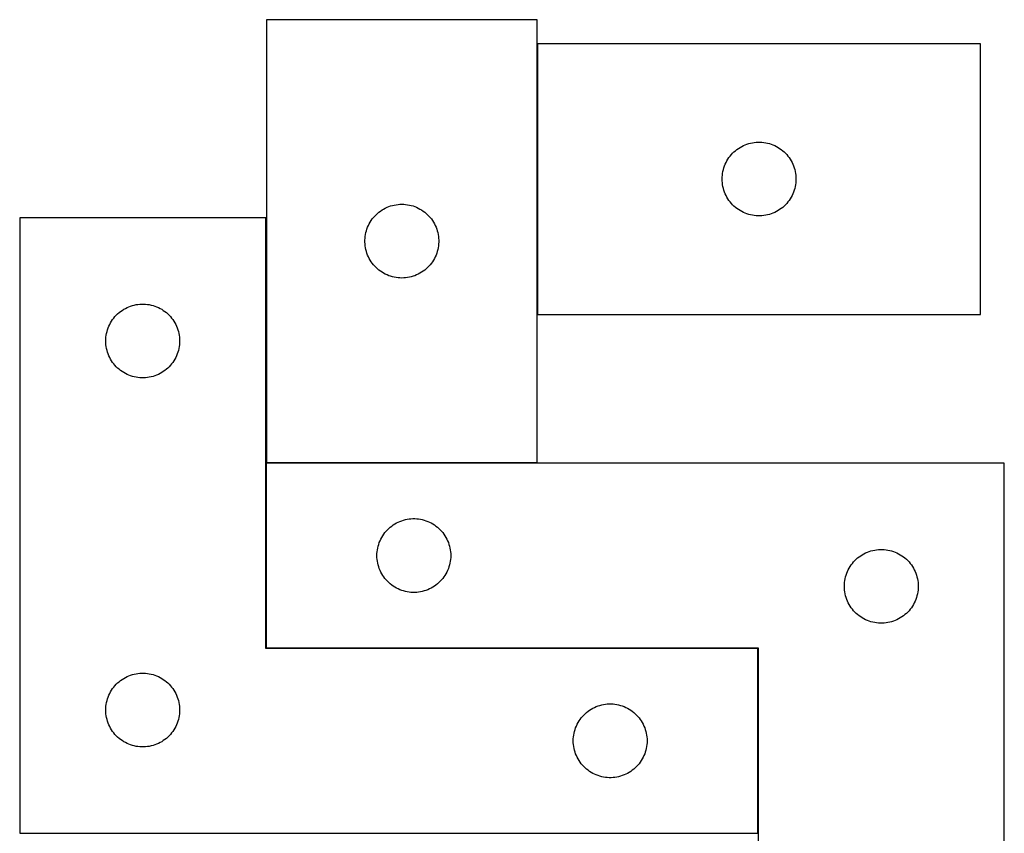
# Model space of a CAD drawing. Header units: millimetres. Extents: x 7 to 1493, y 7 to 2993.
# Tile 10 of 13: x 1090 to 1490, y 2113 to 2444. Entities that reach past the tile are written whole.
import ezdxf

# ---------------------------------------------------------------- set-up
doc = ezdxf.new("R2010")
doc.units = ezdxf.units.MM
doc.layers.add('COMMON', color=5, linetype='CONTINUOUS', true_color=0x0000ff)
doc.layers.add('CUT', color=7, linetype='CONTINUOUS', true_color=0x000000)

msp = doc.modelspace()

# ---------------------------------------------------------------- linework, layer by layer
at = {"layer": 'COMMON'}
for p, q in [((1300.120339, 2323.845282), (1300.120339, 2433.845282)), ((1189.80459, 2188.307561), (1189.80459, 2263.307561)), ((1389.80459, 2113.023826), (1389.80459, 2188.023826))]:
    msp.add_line(p, q, dxfattribs=at)
at = {"layer": 'CUT'}
for p, q in [((1300.020338, 2443.598506), (1190.020338, 2443.598506)), ((1190.020338, 2443.598506), (1190.020338, 2263.598506)), ((1300.020338, 2263.598506), (1300.020338, 2443.598506)), ((1480.220339, 2433.845282), (1300.220339, 2433.845282)), ((1300.220339, 2433.845282), (1300.220339, 2323.845282)), ((1480.220339, 2323.845282), (1480.220339, 2433.845282)), ((1385.292203, 2393.01262), (1386.028054, 2393.24753)), ((1386.028054, 2393.24753), (1386.775023, 2393.444247)), ((1386.775023, 2393.444247), (1387.531128, 2393.602251)), ((1387.531128, 2393.602251), (1388.294364, 2393.721122)), ((1388.294364, 2393.721122), (1389.062707, 2393.800545)), ((1389.062707, 2393.800545), (1389.83412, 2393.840309)), ((1389.83412, 2393.840309), (1390.606558, 2393.840309)), ((1390.606558, 2393.840309), (1391.377971, 2393.800545)), ((1391.377971, 2393.800545), (1392.146314, 2393.721122)), ((1392.146314, 2393.721122), (1392.90955, 2393.602251)), ((1392.90955, 2393.602251), (1393.665655, 2393.444247)), ((1393.665655, 2393.444247), (1394.412624, 2393.24753)), ((1394.412624, 2393.24753), (1395.148475, 2393.01262)), ((1378.95336, 2388.747564), (1379.478056, 2389.314444)), ((1379.478056, 2389.314444), (1380.031239, 2389.853562)), ((1380.031239, 2389.853562), (1380.611441, 2390.363488)), ((1380.611441, 2390.363488), (1381.217125, 2390.84287)), ((1381.217125, 2390.84287), (1381.846683, 2391.290437)), ((1381.846683, 2391.290437), (1382.498447, 2391.705001)), ((1382.498447, 2391.705001), (1383.170688, 2392.085464)), ((1383.170688, 2392.085464), (1383.861623, 2392.430816)), ((1383.861623, 2392.430816), (1384.569421, 2392.740141)), ((1384.569421, 2392.740141), (1385.292203, 2393.01262)), ((1395.148475, 2393.01262), (1395.871257, 2392.740141)), ((1395.871257, 2392.740141), (1396.579055, 2392.430816)), ((1396.579055, 2392.430816), (1397.26999, 2392.085464)), ((1397.26999, 2392.085464), (1397.942231, 2391.705001)), ((1397.942231, 2391.705001), (1398.593995, 2391.290437)), ((1398.593995, 2391.290437), (1399.223553, 2390.84287)), ((1399.223553, 2390.84287), (1399.829237, 2390.363488)), ((1399.829237, 2390.363488), (1400.409439, 2389.853562)), ((1400.409439, 2389.853562), (1400.962622, 2389.314444)), ((1400.962622, 2389.314444), (1401.487318, 2388.747564)), ((1376.475585, 2384.85209), (1376.803033, 2385.551689)), ((1376.803033, 2385.551689), (1377.16606, 2386.233503)), ((1377.16606, 2386.233503), (1377.563706, 2386.895725)), ((1377.563706, 2386.895725), (1377.994914, 2387.536598)), ((1377.994914, 2387.536598), (1378.458542, 2388.154424)), ((1378.458542, 2388.154424), (1378.95336, 2388.747564)), ((1401.487318, 2388.747564), (1401.982136, 2388.154424)), ((1401.982136, 2388.154424), (1402.445764, 2387.536598)), ((1402.445764, 2387.536598), (1402.876972, 2386.895725)), ((1402.876972, 2386.895725), (1403.274618, 2386.233503)), ((1403.274618, 2386.233503), (1403.637645, 2385.551689)), ((1403.637645, 2385.551689), (1403.965093, 2384.85209)), ((1375.399021, 2381.15364), (1375.537504, 2381.913563)), ((1375.537504, 2381.913563), (1375.714923, 2382.665349)), ((1375.714923, 2382.665349), (1375.930808, 2383.407004)), ((1375.930808, 2383.407004), (1376.184587, 2384.136563)), ((1376.184587, 2384.136563), (1376.475585, 2384.85209)), ((1403.965093, 2384.85209), (1404.256091, 2384.136563)), ((1404.256091, 2384.136563), (1404.50987, 2383.407004)), ((1404.50987, 2383.407004), (1404.725755, 2382.665349)), ((1404.725755, 2382.665349), (1404.903174, 2381.913563)), ((1404.903174, 2381.913563), (1405.041657, 2381.15364)), ((1375.220339, 2378.845282), (1375.240228, 2379.617463)), ((1375.240228, 2378.0731), (1375.220339, 2378.845282)), ((1375.240228, 2379.617463), (1375.299841, 2380.387597)), ((1375.299841, 2377.302967), (1375.240228, 2378.0731)), ((1375.299841, 2380.387597), (1375.399021, 2381.15364)), ((1375.399021, 2376.536923), (1375.299841, 2377.302967)), ((1405.041657, 2381.15364), (1405.140837, 2380.387597)), ((1405.140837, 2377.302967), (1405.041657, 2376.536923)), ((1405.140837, 2380.387597), (1405.20045, 2379.617463)), ((1405.20045, 2378.0731), (1405.140837, 2377.302967)), ((1405.20045, 2379.617463), (1405.220339, 2378.845282)), ((1405.220339, 2378.845282), (1405.20045, 2378.0731)), ((1375.537504, 2375.777001), (1375.399021, 2376.536923)), ((1375.714923, 2375.025215), (1375.537504, 2375.777001)), ((1375.930808, 2374.283559), (1375.714923, 2375.025215)), ((1376.184587, 2373.554001), (1375.930808, 2374.283559)), ((1376.475585, 2372.838473), (1376.184587, 2373.554001)), ((1404.256091, 2373.554001), (1403.965093, 2372.838473)), ((1404.50987, 2374.283559), (1404.256091, 2373.554001)), ((1404.725755, 2375.025215), (1404.50987, 2374.283559)), ((1404.903174, 2375.777001), (1404.725755, 2375.025215)), ((1405.041657, 2376.536923), (1404.903174, 2375.777001)), ((1376.803033, 2372.138875), (1376.475585, 2372.838473)), ((1377.16606, 2371.457061), (1376.803033, 2372.138875)), ((1377.563706, 2370.794839), (1377.16606, 2371.457061)), ((1377.994914, 2370.153965), (1377.563706, 2370.794839)), ((1378.458542, 2369.53614), (1377.994914, 2370.153965)), ((1378.95336, 2368.943), (1378.458542, 2369.53614)), ((1401.982136, 2369.53614), (1401.487318, 2368.943)), ((1402.445764, 2370.153965), (1401.982136, 2369.53614)), ((1402.876972, 2370.794839), (1402.445764, 2370.153965)), ((1403.274618, 2371.457061), (1402.876972, 2370.794839)), ((1403.637645, 2372.138875), (1403.274618, 2371.457061)), ((1403.965093, 2372.838473), (1403.637645, 2372.138875)), ((1235.118056, 2364.865485), (1235.711196, 2365.360303)), ((1235.711196, 2365.360303), (1236.329022, 2365.823931)), ((1236.329022, 2365.823931), (1236.969895, 2366.25514)), ((1236.969895, 2366.25514), (1237.632117, 2366.652785)), ((1237.632117, 2366.652785), (1238.313931, 2367.015812)), ((1238.313931, 2367.015812), (1239.013529, 2367.34326)), ((1239.013529, 2367.34326), (1239.729057, 2367.634258)), ((1239.729057, 2367.634258), (1240.458615, 2367.888037)), ((1240.458615, 2367.888037), (1241.200271, 2368.103922)), ((1241.200271, 2368.103922), (1241.952057, 2368.281341)), ((1241.952057, 2368.281341), (1242.711979, 2368.419825)), ((1242.711979, 2368.419825), (1243.478023, 2368.519004)), ((1243.478023, 2368.519004), (1244.248157, 2368.578618)), ((1244.248157, 2368.578618), (1245.020338, 2368.598506)), ((1245.020338, 2368.598506), (1245.792519, 2368.578618)), ((1245.792519, 2368.578618), (1246.562653, 2368.519004)), ((1246.562653, 2368.519004), (1247.328697, 2368.419825)), ((1247.328697, 2368.419825), (1248.088619, 2368.281341)), ((1248.088619, 2368.281341), (1248.840405, 2368.103922)), ((1248.840405, 2368.103922), (1249.58206, 2367.888037)), ((1249.58206, 2367.888037), (1250.311619, 2367.634258)), ((1250.311619, 2367.634258), (1251.027147, 2367.34326)), ((1251.027147, 2367.34326), (1251.726745, 2367.015812)), ((1251.726745, 2367.015812), (1252.408559, 2366.652785)), ((1252.408559, 2366.652785), (1253.070781, 2366.25514)), ((1253.070781, 2366.25514), (1253.711654, 2365.823931)), ((1253.711654, 2365.823931), (1254.32948, 2365.360303)), ((1254.32948, 2365.360303), (1254.92262, 2364.865485)), ((1379.478056, 2368.376119), (1378.95336, 2368.943)), ((1380.031239, 2367.837001), (1379.478056, 2368.376119)), ((1380.611441, 2367.327075), (1380.031239, 2367.837001)), ((1381.217125, 2366.847693), (1380.611441, 2367.327075)), ((1381.846683, 2366.400127), (1381.217125, 2366.847693)), ((1382.498447, 2365.985562), (1381.846683, 2366.400127)), ((1383.170688, 2365.6051), (1382.498447, 2365.985562)), ((1383.861623, 2365.259748), (1383.170688, 2365.6051)), ((1384.569421, 2364.950422), (1383.861623, 2365.259748)), ((1396.579055, 2365.259748), (1395.871257, 2364.950422)), ((1397.26999, 2365.6051), (1396.579055, 2365.259748)), ((1397.942231, 2365.985562), (1397.26999, 2365.6051)), ((1398.593995, 2366.400127), (1397.942231, 2365.985562)), ((1399.223553, 2366.847693), (1398.593995, 2366.400127)), ((1399.829237, 2367.327075), (1399.223553, 2366.847693)), ((1400.409439, 2367.837001), (1399.829237, 2367.327075)), ((1400.962622, 2368.376119), (1400.409439, 2367.837001)), ((1401.487318, 2368.943), (1400.962622, 2368.376119)), ((1189.704589, 2363.023826), (1089.704589, 2363.023826)), ((1089.704589, 2363.023826), (1089.704589, 2113.023826)), ((1189.704589, 2188.023826), (1189.704589, 2363.023826)), ((1231.780156, 2360.648157), (1232.160619, 2361.320398)), ((1232.160619, 2361.320398), (1232.575183, 2361.972162)), ((1232.575183, 2361.972162), (1233.022749, 2362.60172)), ((1233.022749, 2362.60172), (1233.502131, 2363.207404)), ((1233.502131, 2363.207404), (1234.012057, 2363.787606)), ((1234.012057, 2363.787606), (1234.551176, 2364.340789)), ((1234.551176, 2364.340789), (1235.118056, 2364.865485)), ((1254.92262, 2364.865485), (1255.4895, 2364.340789)), ((1255.4895, 2364.340789), (1256.028618, 2363.787606)), ((1256.028618, 2363.787606), (1256.538545, 2363.207404)), ((1256.538545, 2363.207404), (1257.017927, 2362.60172)), ((1257.017927, 2362.60172), (1257.465493, 2361.972162)), ((1257.465493, 2361.972162), (1257.880057, 2361.320398)), ((1257.880057, 2361.320398), (1258.26052, 2360.648157)), ((1385.292203, 2364.677943), (1384.569421, 2364.950422)), ((1386.028054, 2364.443034), (1385.292203, 2364.677943)), ((1386.775023, 2364.246316), (1386.028054, 2364.443034)), ((1387.531128, 2364.088313), (1386.775023, 2364.246316)), ((1388.294364, 2363.969442), (1387.531128, 2364.088313)), ((1389.062707, 2363.890019), (1388.294364, 2363.969442)), ((1389.83412, 2363.850255), (1389.062707, 2363.890019)), ((1390.606558, 2363.850255), (1389.83412, 2363.850255)), ((1391.377971, 2363.890019), (1390.606558, 2363.850255)), ((1392.146314, 2363.969442), (1391.377971, 2363.890019)), ((1392.90955, 2364.088313), (1392.146314, 2363.969442)), ((1393.665655, 2364.246316), (1392.90955, 2364.088313)), ((1394.412624, 2364.443034), (1393.665655, 2364.246316)), ((1395.148475, 2364.677943), (1394.412624, 2364.443034)), ((1395.871257, 2364.950422), (1395.148475, 2364.677943)), ((1230.421372, 2357.043822), (1230.61809, 2357.790791)), ((1230.61809, 2357.790791), (1230.853, 2358.526642)), ((1230.853, 2358.526642), (1231.125478, 2359.249425)), ((1231.125478, 2359.249425), (1231.434804, 2359.957222)), ((1231.434804, 2359.957222), (1231.780156, 2360.648157)), ((1258.26052, 2360.648157), (1258.605872, 2359.957222)), ((1258.605872, 2359.957222), (1258.915198, 2359.249425)), ((1258.915198, 2359.249425), (1259.187676, 2358.526642)), ((1259.187676, 2358.526642), (1259.422586, 2357.790791)), ((1259.422586, 2357.790791), (1259.619304, 2357.043822)), ((1230.025311, 2353.984725), (1230.065075, 2354.756138)), ((1230.025311, 2353.212287), (1230.025311, 2353.984725)), ((1230.065075, 2352.440874), (1230.025311, 2353.212287)), ((1230.065075, 2354.756138), (1230.144498, 2355.524481)), ((1230.144498, 2355.524481), (1230.263369, 2356.287718)), ((1230.263369, 2356.287718), (1230.421372, 2357.043822)), ((1259.619304, 2357.043822), (1259.777307, 2356.287718)), ((1259.777307, 2356.287718), (1259.896178, 2355.524481)), ((1259.896178, 2355.524481), (1259.975601, 2354.756138)), ((1259.975601, 2354.756138), (1260.015365, 2353.984725)), ((1260.015365, 2353.212287), (1259.975601, 2352.440874)), ((1260.015365, 2353.984725), (1260.015365, 2353.212287)), ((1230.144498, 2351.672531), (1230.065075, 2352.440874)), ((1230.263369, 2350.909295), (1230.144498, 2351.672531)), ((1230.421372, 2350.15319), (1230.263369, 2350.909295)), ((1230.61809, 2349.406222), (1230.421372, 2350.15319)), ((1230.853, 2348.67037), (1230.61809, 2349.406222)), ((1259.422586, 2349.406222), (1259.187676, 2348.67037)), ((1259.619304, 2350.15319), (1259.422586, 2349.406222)), ((1259.777307, 2350.909295), (1259.619304, 2350.15319)), ((1259.896178, 2351.672531), (1259.777307, 2350.909295)), ((1259.975601, 2352.440874), (1259.896178, 2351.672531)), ((1231.125478, 2347.947588), (1230.853, 2348.67037)), ((1231.434804, 2347.23979), (1231.125478, 2347.947588)), ((1231.780156, 2346.548855), (1231.434804, 2347.23979)), ((1232.160619, 2345.876614), (1231.780156, 2346.548855)), ((1232.575183, 2345.22485), (1232.160619, 2345.876614)), ((1233.022749, 2344.595292), (1232.575183, 2345.22485)), ((1257.465493, 2345.22485), (1257.017927, 2344.595292)), ((1257.880057, 2345.876614), (1257.465493, 2345.22485)), ((1258.26052, 2346.548855), (1257.880057, 2345.876614)), ((1258.605872, 2347.23979), (1258.26052, 2346.548855)), ((1258.915198, 2347.947588), (1258.605872, 2347.23979)), ((1259.187676, 2348.67037), (1258.915198, 2347.947588)), ((1233.502131, 2343.989608), (1233.022749, 2344.595292)), ((1234.012057, 2343.409406), (1233.502131, 2343.989608)), ((1234.551176, 2342.856223), (1234.012057, 2343.409406)), ((1235.118056, 2342.331527), (1234.551176, 2342.856223)), ((1235.711196, 2341.836709), (1235.118056, 2342.331527)), ((1236.329022, 2341.373081), (1235.711196, 2341.836709)), ((1236.969895, 2340.941873), (1236.329022, 2341.373081)), ((1253.711654, 2341.373081), (1253.070781, 2340.941873)), ((1254.32948, 2341.836709), (1253.711654, 2341.373081)), ((1254.92262, 2342.331527), (1254.32948, 2341.836709)), ((1255.4895, 2342.856223), (1254.92262, 2342.331527)), ((1256.028618, 2343.409406), (1255.4895, 2342.856223)), ((1256.538545, 2343.989608), (1256.028618, 2343.409406)), ((1257.017927, 2344.595292), (1256.538545, 2343.989608)), ((1237.632117, 2340.544228), (1236.969895, 2340.941873)), ((1238.313931, 2340.1812), (1237.632117, 2340.544228)), ((1239.013529, 2339.853753), (1238.313931, 2340.1812)), ((1239.729057, 2339.562754), (1239.013529, 2339.853753)), ((1240.458615, 2339.308975), (1239.729057, 2339.562754)), ((1241.200271, 2339.09309), (1240.458615, 2339.308975)), ((1241.952057, 2338.915671), (1241.200271, 2339.09309)), ((1242.711979, 2338.777188), (1241.952057, 2338.915671)), ((1243.478023, 2338.678008), (1242.711979, 2338.777188)), ((1244.248157, 2338.618395), (1243.478023, 2338.678008)), ((1245.020338, 2338.598506), (1244.248157, 2338.618395)), ((1245.792519, 2338.618395), (1245.020338, 2338.598506)), ((1246.562653, 2338.678008), (1245.792519, 2338.618395)), ((1247.328697, 2338.777188), (1246.562653, 2338.678008)), ((1248.088619, 2338.915671), (1247.328697, 2338.777188)), ((1248.840405, 2339.09309), (1248.088619, 2338.915671)), ((1249.58206, 2339.308975), (1248.840405, 2339.09309)), ((1250.311619, 2339.562754), (1249.58206, 2339.308975)), ((1251.027147, 2339.853753), (1250.311619, 2339.562754)), ((1251.726745, 2340.1812), (1251.027147, 2339.853753)), ((1252.408559, 2340.544228), (1251.726745, 2340.1812)), ((1253.070781, 2340.941873), (1252.408559, 2340.544228)), ((1130.701375, 2325.021415), (1131.330933, 2325.468982)), ((1131.330933, 2325.468982), (1131.982697, 2325.883546)), ((1131.982697, 2325.883546), (1132.654938, 2326.264008)), ((1132.654938, 2326.264008), (1133.345873, 2326.60936)), ((1133.345873, 2326.60936), (1134.053671, 2326.918686)), ((1134.053671, 2326.918686), (1134.776453, 2327.191165)), ((1134.776453, 2327.191165), (1135.512304, 2327.426074)), ((1135.512304, 2327.426074), (1136.259273, 2327.622792)), ((1136.259273, 2327.622792), (1137.015378, 2327.780796)), ((1137.015378, 2327.780796), (1137.778614, 2327.899666)), ((1137.778614, 2327.899666), (1138.546957, 2327.979089)), ((1138.546957, 2327.979089), (1139.31837, 2328.018853)), ((1139.31837, 2328.018853), (1140.090808, 2328.018853)), ((1140.090808, 2328.018853), (1140.862221, 2327.979089)), ((1140.862221, 2327.979089), (1141.630564, 2327.899666)), ((1141.630564, 2327.899666), (1142.3938, 2327.780796)), ((1142.3938, 2327.780796), (1143.149905, 2327.622792)), ((1143.149905, 2327.622792), (1143.896873, 2327.426074)), ((1143.896873, 2327.426074), (1144.632725, 2327.191165)), ((1144.632725, 2327.191165), (1145.355507, 2326.918686)), ((1145.355507, 2326.918686), (1146.063305, 2326.60936)), ((1146.063305, 2326.60936), (1146.75424, 2326.264008)), ((1146.75424, 2326.264008), (1147.426481, 2325.883546)), ((1147.426481, 2325.883546), (1148.078245, 2325.468982)), ((1148.078245, 2325.468982), (1148.707803, 2325.021415)), ((1127.047956, 2321.074269), (1127.479164, 2321.715143)), ((1127.479164, 2321.715143), (1127.942792, 2322.332969)), ((1127.942792, 2322.332969), (1128.43761, 2322.926108)), ((1128.43761, 2322.926108), (1128.962306, 2323.492989)), ((1128.962306, 2323.492989), (1129.515489, 2324.032107)), ((1129.515489, 2324.032107), (1130.095691, 2324.542033)), ((1130.095691, 2324.542033), (1130.701375, 2325.021415)), ((1148.707803, 2325.021415), (1149.313487, 2324.542033)), ((1149.313487, 2324.542033), (1149.893689, 2324.032107)), ((1149.893689, 2324.032107), (1150.446872, 2323.492989)), ((1150.446872, 2323.492989), (1150.971568, 2322.926108)), ((1150.971568, 2322.926108), (1151.466386, 2322.332969)), ((1151.466386, 2322.332969), (1151.930014, 2321.715143)), ((1151.930014, 2321.715143), (1152.361222, 2321.074269)), ((1300.220339, 2323.845282), (1480.220339, 2323.845282)), ((1125.199173, 2316.843893), (1125.415058, 2317.585549)), ((1125.415058, 2317.585549), (1125.668837, 2318.315108)), ((1125.668837, 2318.315108), (1125.959835, 2319.030635)), ((1125.959835, 2319.030635), (1126.287283, 2319.730233)), ((1126.287283, 2319.730233), (1126.65031, 2320.412047)), ((1126.65031, 2320.412047), (1127.047956, 2321.074269)), ((1152.361222, 2321.074269), (1152.758868, 2320.412047)), ((1152.758868, 2320.412047), (1153.121895, 2319.730233)), ((1153.121895, 2319.730233), (1153.449343, 2319.030635)), ((1153.449343, 2319.030635), (1153.740341, 2318.315108)), ((1153.740341, 2318.315108), (1153.99412, 2317.585549)), ((1153.99412, 2317.585549), (1154.210005, 2316.843893)), ((1124.704589, 2313.023826), (1124.724478, 2313.796008)), ((1124.724478, 2313.796008), (1124.784091, 2314.566141)), ((1124.784091, 2314.566141), (1124.883271, 2315.332185)), ((1124.883271, 2315.332185), (1125.021754, 2316.092107)), ((1125.021754, 2316.092107), (1125.199173, 2316.843893)), ((1154.210005, 2316.843893), (1154.387424, 2316.092107)), ((1154.387424, 2316.092107), (1154.525907, 2315.332185)), ((1154.525907, 2315.332185), (1154.625087, 2314.566141)), ((1154.625087, 2314.566141), (1154.6847, 2313.796008)), ((1154.6847, 2313.796008), (1154.704589, 2313.023826)), ((1124.724478, 2312.251645), (1124.704589, 2313.023826)), ((1124.784091, 2311.481511), (1124.724478, 2312.251645)), ((1124.883271, 2310.715468), (1124.784091, 2311.481511)), ((1125.021754, 2309.955545), (1124.883271, 2310.715468)), ((1125.199173, 2309.20376), (1125.021754, 2309.955545)), ((1125.415058, 2308.462104), (1125.199173, 2309.20376)), ((1154.210005, 2309.20376), (1153.99412, 2308.462104)), ((1154.387424, 2309.955545), (1154.210005, 2309.20376)), ((1154.525907, 2310.715468), (1154.387424, 2309.955545)), ((1154.625087, 2311.481511), (1154.525907, 2310.715468)), ((1154.6847, 2312.251645), (1154.625087, 2311.481511)), ((1154.704589, 2313.023826), (1154.6847, 2312.251645)), ((1125.668837, 2307.732545), (1125.415058, 2308.462104)), ((1125.959835, 2307.017018), (1125.668837, 2307.732545)), ((1126.287283, 2306.317419), (1125.959835, 2307.017018)), ((1126.65031, 2305.635605), (1126.287283, 2306.317419)), ((1127.047956, 2304.973383), (1126.65031, 2305.635605)), ((1152.758868, 2305.635605), (1152.361222, 2304.973383)), ((1153.121895, 2306.317419), (1152.758868, 2305.635605)), ((1153.449343, 2307.017018), (1153.121895, 2306.317419)), ((1153.740341, 2307.732545), (1153.449343, 2307.017018)), ((1153.99412, 2308.462104), (1153.740341, 2307.732545)), ((1127.479164, 2304.33251), (1127.047956, 2304.973383)), ((1127.942792, 2303.714684), (1127.479164, 2304.33251)), ((1128.43761, 2303.121545), (1127.942792, 2303.714684)), ((1128.962306, 2302.554664), (1128.43761, 2303.121545)), ((1129.515489, 2302.015546), (1128.962306, 2302.554664)), ((1130.095691, 2301.50562), (1129.515489, 2302.015546)), ((1130.701375, 2301.026238), (1130.095691, 2301.50562)), ((1149.313487, 2301.50562), (1148.707803, 2301.026238)), ((1149.893689, 2302.015546), (1149.313487, 2301.50562)), ((1150.446872, 2302.554664), (1149.893689, 2302.015546)), ((1150.971568, 2303.121545), (1150.446872, 2302.554664)), ((1151.466386, 2303.714684), (1150.971568, 2303.121545)), ((1151.930014, 2304.33251), (1151.466386, 2303.714684)), ((1152.361222, 2304.973383), (1151.930014, 2304.33251)), ((1131.330933, 2300.578671), (1130.701375, 2301.026238)), ((1131.982697, 2300.164107), (1131.330933, 2300.578671)), ((1132.654938, 2299.783644), (1131.982697, 2300.164107)), ((1133.345873, 2299.438292), (1132.654938, 2299.783644)), ((1134.053671, 2299.128967), (1133.345873, 2299.438292)), ((1134.776453, 2298.856488), (1134.053671, 2299.128967)), ((1135.512304, 2298.621578), (1134.776453, 2298.856488)), ((1136.259273, 2298.424861), (1135.512304, 2298.621578)), ((1137.015378, 2298.266857), (1136.259273, 2298.424861)), ((1137.778614, 2298.147986), (1137.015378, 2298.266857)), ((1138.546957, 2298.068563), (1137.778614, 2298.147986)), ((1139.31837, 2298.028799), (1138.546957, 2298.068563)), ((1140.090808, 2298.028799), (1139.31837, 2298.028799)), ((1140.862221, 2298.068563), (1140.090808, 2298.028799)), ((1141.630564, 2298.147986), (1140.862221, 2298.068563)), ((1142.3938, 2298.266857), (1141.630564, 2298.147986)), ((1143.149905, 2298.424861), (1142.3938, 2298.266857)), ((1143.896873, 2298.621578), (1143.149905, 2298.424861)), ((1144.632725, 2298.856488), (1143.896873, 2298.621578)), ((1145.355507, 2299.128967), (1144.632725, 2298.856488)), ((1146.063305, 2299.438292), (1145.355507, 2299.128967)), ((1146.75424, 2299.783644), (1146.063305, 2299.438292)), ((1147.426481, 2300.164107), (1146.75424, 2299.783644)), ((1148.078245, 2300.578671), (1147.426481, 2300.164107)), ((1148.707803, 2301.026238), (1148.078245, 2300.578671)), ((1489.90459, 2263.307561), (1189.90459, 2263.307561)), ((1189.90459, 2263.307561), (1189.90459, 2188.307561)), ((1190.020338, 2263.598506), (1300.020338, 2263.598506)), ((1489.90459, 2013.307561), (1489.90459, 2263.307561)), ((1239.71549, 2236.815841), (1240.295692, 2237.325768)), ((1240.295692, 2237.325768), (1240.901376, 2237.805149)), ((1240.901376, 2237.805149), (1241.530934, 2238.252716)), ((1241.530934, 2238.252716), (1242.182698, 2238.66728)), ((1242.182698, 2238.66728), (1242.854939, 2239.047743)), ((1242.854939, 2239.047743), (1243.545874, 2239.393095)), ((1243.545874, 2239.393095), (1244.253672, 2239.70242)), ((1244.253672, 2239.70242), (1244.976454, 2239.974899)), ((1244.976454, 2239.974899), (1245.712305, 2240.209809)), ((1245.712305, 2240.209809), (1246.459274, 2240.406526)), ((1246.459274, 2240.406526), (1247.215379, 2240.56453)), ((1247.215379, 2240.56453), (1247.978615, 2240.683401)), ((1247.978615, 2240.683401), (1248.746958, 2240.762824)), ((1248.746958, 2240.762824), (1249.518371, 2240.802588)), ((1249.518371, 2240.802588), (1250.290809, 2240.802588)), ((1250.290809, 2240.802588), (1251.062222, 2240.762824)), ((1251.062222, 2240.762824), (1251.830565, 2240.683401)), ((1251.830565, 2240.683401), (1252.593801, 2240.56453)), ((1252.593801, 2240.56453), (1253.349906, 2240.406526)), ((1253.349906, 2240.406526), (1254.096874, 2240.209809)), ((1254.096874, 2240.209809), (1254.832726, 2239.974899)), ((1254.832726, 2239.974899), (1255.555508, 2239.70242)), ((1255.555508, 2239.70242), (1256.263306, 2239.393095)), ((1256.263306, 2239.393095), (1256.954241, 2239.047743)), ((1256.954241, 2239.047743), (1257.626482, 2238.66728)), ((1257.626482, 2238.66728), (1258.278246, 2238.252716)), ((1258.278246, 2238.252716), (1258.907804, 2237.805149)), ((1258.907804, 2237.805149), (1259.513488, 2237.325768)), ((1259.513488, 2237.325768), (1260.09369, 2236.815841)), ((1236.487284, 2232.513968), (1236.850311, 2233.195782)), ((1236.850311, 2233.195782), (1237.247957, 2233.858004)), ((1237.247957, 2233.858004), (1237.679165, 2234.498877)), ((1237.679165, 2234.498877), (1238.142793, 2235.116703)), ((1238.142793, 2235.116703), (1238.637611, 2235.709843)), ((1238.637611, 2235.709843), (1239.162307, 2236.276723)), ((1239.162307, 2236.276723), (1239.71549, 2236.815841)), ((1260.09369, 2236.815841), (1260.646873, 2236.276723)), ((1260.646873, 2236.276723), (1261.171569, 2235.709843)), ((1261.171569, 2235.709843), (1261.666387, 2235.116703)), ((1261.666387, 2235.116703), (1262.130015, 2234.498877)), ((1262.130015, 2234.498877), (1262.561223, 2233.858004)), ((1262.561223, 2233.858004), (1262.958869, 2233.195782)), ((1262.958869, 2233.195782), (1263.321896, 2232.513968)), ((1235.221755, 2228.875842), (1235.399174, 2229.627628)), ((1235.399174, 2229.627628), (1235.615059, 2230.369283)), ((1235.615059, 2230.369283), (1235.868838, 2231.098842)), ((1235.868838, 2231.098842), (1236.159836, 2231.814369)), ((1236.159836, 2231.814369), (1236.487284, 2232.513968)), ((1263.321896, 2232.513968), (1263.649344, 2231.814369)), ((1263.649344, 2231.814369), (1263.940342, 2231.098842)), ((1263.940342, 2231.098842), (1264.194121, 2230.369283)), ((1264.194121, 2230.369283), (1264.410006, 2229.627628)), ((1264.410006, 2229.627628), (1264.587425, 2228.875842)), ((1234.90459, 2225.807561), (1234.924479, 2226.579742)), ((1234.924479, 2225.035379), (1234.90459, 2225.807561)), ((1234.924479, 2226.579742), (1234.984092, 2227.349876)), ((1234.984092, 2227.349876), (1235.083272, 2228.115919)), ((1235.083272, 2228.115919), (1235.221755, 2228.875842)), ((1264.587425, 2228.875842), (1264.725908, 2228.115919)), ((1264.725908, 2228.115919), (1264.825088, 2227.349876)), ((1264.825088, 2227.349876), (1264.884701, 2226.579742)), ((1264.884701, 2226.579742), (1264.90459, 2225.807561)), ((1264.90459, 2225.807561), (1264.884701, 2225.035379)), ((1430.295692, 2224.825768), (1430.901376, 2225.305149)), ((1430.901376, 2225.305149), (1431.530934, 2225.752716)), ((1431.530934, 2225.752716), (1432.182698, 2226.16728)), ((1432.182698, 2226.16728), (1432.854939, 2226.547743)), ((1432.854939, 2226.547743), (1433.545874, 2226.893095)), ((1433.545874, 2226.893095), (1434.253672, 2227.20242)), ((1434.253672, 2227.20242), (1434.976454, 2227.474899)), ((1434.976454, 2227.474899), (1435.712305, 2227.709809)), ((1435.712305, 2227.709809), (1436.459274, 2227.906526)), ((1436.459274, 2227.906526), (1437.215379, 2228.06453)), ((1437.215379, 2228.06453), (1437.978615, 2228.183401)), ((1437.978615, 2228.183401), (1438.746958, 2228.262824)), ((1438.746958, 2228.262824), (1439.518371, 2228.302588)), ((1439.518371, 2228.302588), (1440.290809, 2228.302588)), ((1440.290809, 2228.302588), (1441.062222, 2228.262824)), ((1441.062222, 2228.262824), (1441.830565, 2228.183401)), ((1441.830565, 2228.183401), (1442.593801, 2228.06453)), ((1442.593801, 2228.06453), (1443.349906, 2227.906526)), ((1443.349906, 2227.906526), (1444.096874, 2227.709809)), ((1444.096874, 2227.709809), (1444.832726, 2227.474899)), ((1444.832726, 2227.474899), (1445.555508, 2227.20242)), ((1445.555508, 2227.20242), (1446.263306, 2226.893095)), ((1446.263306, 2226.893095), (1446.954241, 2226.547743)), ((1446.954241, 2226.547743), (1447.626482, 2226.16728)), ((1447.626482, 2226.16728), (1448.278246, 2225.752716)), ((1448.278246, 2225.752716), (1448.907804, 2225.305149)), ((1448.907804, 2225.305149), (1449.513488, 2224.825768)), ((1234.984092, 2224.265246), (1234.924479, 2225.035379)), ((1235.083272, 2223.499202), (1234.984092, 2224.265246)), ((1235.221755, 2222.73928), (1235.083272, 2223.499202)), ((1235.399174, 2221.987494), (1235.221755, 2222.73928)), ((1235.615059, 2221.245838), (1235.399174, 2221.987494)), ((1235.868838, 2220.51628), (1235.615059, 2221.245838)), ((1264.194121, 2221.245838), (1263.940342, 2220.51628)), ((1264.410006, 2221.987494), (1264.194121, 2221.245838)), ((1264.587425, 2222.73928), (1264.410006, 2221.987494)), ((1264.725908, 2223.499202), (1264.587425, 2222.73928)), ((1264.825088, 2224.265246), (1264.725908, 2223.499202)), ((1264.884701, 2225.035379), (1264.825088, 2224.265246)), ((1426.850311, 2220.695782), (1427.247957, 2221.358004)), ((1427.247957, 2221.358004), (1427.679165, 2221.998877)), ((1427.679165, 2221.998877), (1428.142793, 2222.616703)), ((1428.142793, 2222.616703), (1428.637611, 2223.209843)), ((1428.637611, 2223.209843), (1429.162307, 2223.776723)), ((1429.162307, 2223.776723), (1429.71549, 2224.315841)), ((1429.71549, 2224.315841), (1430.295692, 2224.825768)), ((1449.513488, 2224.825768), (1450.09369, 2224.315841)), ((1450.09369, 2224.315841), (1450.646873, 2223.776723)), ((1450.646873, 2223.776723), (1451.171569, 2223.209843)), ((1451.171569, 2223.209843), (1451.666387, 2222.616703)), ((1451.666387, 2222.616703), (1452.130015, 2221.998877)), ((1452.130015, 2221.998877), (1452.561223, 2221.358004)), ((1452.561223, 2221.358004), (1452.958869, 2220.695782)), ((1236.159836, 2219.800752), (1235.868838, 2220.51628)), ((1236.487284, 2219.101154), (1236.159836, 2219.800752)), ((1236.850311, 2218.41934), (1236.487284, 2219.101154)), ((1237.247957, 2217.757118), (1236.850311, 2218.41934)), ((1237.679165, 2217.116244), (1237.247957, 2217.757118)), ((1238.142793, 2216.498419), (1237.679165, 2217.116244)), ((1262.130015, 2217.116244), (1261.666387, 2216.498419)), ((1262.561223, 2217.757118), (1262.130015, 2217.116244)), ((1262.958869, 2218.41934), (1262.561223, 2217.757118)), ((1263.321896, 2219.101154), (1262.958869, 2218.41934)), ((1263.649344, 2219.800752), (1263.321896, 2219.101154)), ((1263.940342, 2220.51628), (1263.649344, 2219.800752)), ((1425.221755, 2216.375842), (1425.399174, 2217.127628)), ((1425.399174, 2217.127628), (1425.615059, 2217.869283)), ((1425.615059, 2217.869283), (1425.868838, 2218.598842)), ((1425.868838, 2218.598842), (1426.159836, 2219.314369)), ((1426.159836, 2219.314369), (1426.487284, 2220.013968)), ((1426.487284, 2220.013968), (1426.850311, 2220.695782)), ((1452.958869, 2220.695782), (1453.321896, 2220.013968)), ((1453.321896, 2220.013968), (1453.649344, 2219.314369)), ((1453.649344, 2219.314369), (1453.940342, 2218.598842)), ((1453.940342, 2218.598842), (1454.194121, 2217.869283)), ((1454.194121, 2217.869283), (1454.410006, 2217.127628)), ((1454.410006, 2217.127628), (1454.587425, 2216.375842)), ((1238.637611, 2215.905279), (1238.142793, 2216.498419)), ((1239.162307, 2215.338398), (1238.637611, 2215.905279)), ((1239.71549, 2214.79928), (1239.162307, 2215.338398)), ((1240.295692, 2214.289354), (1239.71549, 2214.79928)), ((1240.901376, 2213.809972), (1240.295692, 2214.289354)), ((1241.530934, 2213.362406), (1240.901376, 2213.809972)), ((1242.182698, 2212.947841), (1241.530934, 2213.362406)), ((1258.278246, 2213.362406), (1257.626482, 2212.947841)), ((1258.907804, 2213.809972), (1258.278246, 2213.362406)), ((1259.513488, 2214.289354), (1258.907804, 2213.809972)), ((1260.09369, 2214.79928), (1259.513488, 2214.289354)), ((1260.646873, 2215.338398), (1260.09369, 2214.79928)), ((1261.171569, 2215.905279), (1260.646873, 2215.338398)), ((1261.666387, 2216.498419), (1261.171569, 2215.905279)), ((1424.90459, 2213.307561), (1424.924479, 2214.079742)), ((1424.924479, 2212.535379), (1424.90459, 2213.307561)), ((1424.924479, 2214.079742), (1424.984092, 2214.849876)), ((1424.984092, 2214.849876), (1425.083272, 2215.615919)), ((1425.083272, 2215.615919), (1425.221755, 2216.375842)), ((1454.587425, 2216.375842), (1454.725908, 2215.615919)), ((1454.725908, 2215.615919), (1454.825088, 2214.849876)), ((1454.825088, 2214.849876), (1454.884701, 2214.079742)), ((1454.884701, 2214.079742), (1454.90459, 2213.307561)), ((1454.90459, 2213.307561), (1454.884701, 2212.535379)), ((1242.854939, 2212.567379), (1242.182698, 2212.947841)), ((1243.545874, 2212.222027), (1242.854939, 2212.567379)), ((1244.253672, 2211.912701), (1243.545874, 2212.222027)), ((1244.976454, 2211.640222), (1244.253672, 2211.912701)), ((1245.712305, 2211.405313), (1244.976454, 2211.640222)), ((1246.459274, 2211.208595), (1245.712305, 2211.405313)), ((1247.215379, 2211.050592), (1246.459274, 2211.208595)), ((1247.978615, 2210.931721), (1247.215379, 2211.050592)), ((1248.746958, 2210.852298), (1247.978615, 2210.931721)), ((1249.518371, 2210.812534), (1248.746958, 2210.852298)), ((1250.290809, 2210.812534), (1249.518371, 2210.812534)), ((1251.062222, 2210.852298), (1250.290809, 2210.812534)), ((1251.830565, 2210.931721), (1251.062222, 2210.852298)), ((1252.593801, 2211.050592), (1251.830565, 2210.931721)), ((1253.349906, 2211.208595), (1252.593801, 2211.050592)), ((1254.096874, 2211.405313), (1253.349906, 2211.208595)), ((1254.832726, 2211.640222), (1254.096874, 2211.405313)), ((1255.555508, 2211.912701), (1254.832726, 2211.640222)), ((1256.263306, 2212.222027), (1255.555508, 2211.912701)), ((1256.954241, 2212.567379), (1256.263306, 2212.222027)), ((1257.626482, 2212.947841), (1256.954241, 2212.567379)), ((1424.984092, 2211.765246), (1424.924479, 2212.535379)), ((1425.083272, 2210.999202), (1424.984092, 2211.765246)), ((1425.221755, 2210.23928), (1425.083272, 2210.999202)), ((1425.399174, 2209.487494), (1425.221755, 2210.23928)), ((1425.615059, 2208.745838), (1425.399174, 2209.487494)), ((1454.410006, 2209.487494), (1454.194121, 2208.745838)), ((1454.587425, 2210.23928), (1454.410006, 2209.487494)), ((1454.725908, 2210.999202), (1454.587425, 2210.23928)), ((1454.825088, 2211.765246), (1454.725908, 2210.999202)), ((1454.884701, 2212.535379), (1454.825088, 2211.765246)), ((1425.868838, 2208.01628), (1425.615059, 2208.745838)), ((1426.159836, 2207.300752), (1425.868838, 2208.01628)), ((1426.487284, 2206.601154), (1426.159836, 2207.300752)), ((1426.850311, 2205.91934), (1426.487284, 2206.601154)), ((1427.247957, 2205.257118), (1426.850311, 2205.91934)), ((1427.679165, 2204.616244), (1427.247957, 2205.257118)), ((1452.561223, 2205.257118), (1452.130015, 2204.616244)), ((1452.958869, 2205.91934), (1452.561223, 2205.257118)), ((1453.321896, 2206.601154), (1452.958869, 2205.91934)), ((1453.649344, 2207.300752), (1453.321896, 2206.601154)), ((1453.940342, 2208.01628), (1453.649344, 2207.300752)), ((1454.194121, 2208.745838), (1453.940342, 2208.01628)), ((1428.142793, 2203.998419), (1427.679165, 2204.616244)), ((1428.637611, 2203.405279), (1428.142793, 2203.998419)), ((1429.162307, 2202.838398), (1428.637611, 2203.405279)), ((1429.71549, 2202.29928), (1429.162307, 2202.838398)), ((1430.295692, 2201.789354), (1429.71549, 2202.29928)), ((1430.901376, 2201.309972), (1430.295692, 2201.789354)), ((1431.530934, 2200.862406), (1430.901376, 2201.309972)), ((1448.907804, 2201.309972), (1448.278246, 2200.862406)), ((1449.513488, 2201.789354), (1448.907804, 2201.309972)), ((1450.09369, 2202.29928), (1449.513488, 2201.789354)), ((1450.646873, 2202.838398), (1450.09369, 2202.29928)), ((1451.171569, 2203.405279), (1450.646873, 2202.838398)), ((1451.666387, 2203.998419), (1451.171569, 2203.405279)), ((1452.130015, 2204.616244), (1451.666387, 2203.998419)), ((1432.182698, 2200.447841), (1431.530934, 2200.862406)), ((1432.854939, 2200.067379), (1432.182698, 2200.447841)), ((1433.545874, 2199.722027), (1432.854939, 2200.067379)), ((1434.253672, 2199.412701), (1433.545874, 2199.722027)), ((1434.976454, 2199.140222), (1434.253672, 2199.412701)), ((1435.712305, 2198.905313), (1434.976454, 2199.140222)), ((1436.459274, 2198.708595), (1435.712305, 2198.905313)), ((1437.215379, 2198.550592), (1436.459274, 2198.708595)), ((1437.978615, 2198.431721), (1437.215379, 2198.550592)), ((1438.746958, 2198.352298), (1437.978615, 2198.431721)), ((1439.518371, 2198.312534), (1438.746958, 2198.352298)), ((1440.290809, 2198.312534), (1439.518371, 2198.312534)), ((1441.062222, 2198.352298), (1440.290809, 2198.312534)), ((1441.830565, 2198.431721), (1441.062222, 2198.352298)), ((1442.593801, 2198.550592), (1441.830565, 2198.431721)), ((1443.349906, 2198.708595), (1442.593801, 2198.550592)), ((1444.096874, 2198.905313), (1443.349906, 2198.708595)), ((1444.832726, 2199.140222), (1444.096874, 2198.905313)), ((1445.555508, 2199.412701), (1444.832726, 2199.140222)), ((1446.263306, 2199.722027), (1445.555508, 2199.412701)), ((1446.954241, 2200.067379), (1446.263306, 2199.722027)), ((1447.626482, 2200.447841), (1446.954241, 2200.067379)), ((1448.278246, 2200.862406), (1447.626482, 2200.447841)), ((1389.704589, 2188.023826), (1189.704589, 2188.023826)), ((1189.90459, 2188.307561), (1389.90459, 2188.307561)), ((1389.704589, 2113.023826), (1389.704589, 2188.023826)), ((1389.90459, 2188.307561), (1389.90459, 2013.307561)), ((1134.053671, 2176.918686), (1134.776453, 2177.191165)), ((1134.776453, 2177.191165), (1135.512304, 2177.426074)), ((1135.512304, 2177.426074), (1136.259273, 2177.622792)), ((1136.259273, 2177.622792), (1137.015378, 2177.780796)), ((1137.015378, 2177.780796), (1137.778614, 2177.899666)), ((1137.778614, 2177.899666), (1138.546957, 2177.979089)), ((1138.546957, 2177.979089), (1139.31837, 2178.018853)), ((1139.31837, 2178.018853), (1140.090808, 2178.018853)), ((1140.090808, 2178.018853), (1140.862221, 2177.979089)), ((1140.862221, 2177.979089), (1141.630564, 2177.899666)), ((1141.630564, 2177.899666), (1142.3938, 2177.780796)), ((1142.3938, 2177.780796), (1143.149905, 2177.622792)), ((1143.149905, 2177.622792), (1143.896873, 2177.426074)), ((1143.896873, 2177.426074), (1144.632725, 2177.191165)), ((1144.632725, 2177.191165), (1145.355507, 2176.918686)), ((1128.43761, 2172.926108), (1128.962306, 2173.492989)), ((1128.962306, 2173.492989), (1129.515489, 2174.032107)), ((1129.515489, 2174.032107), (1130.095691, 2174.542033)), ((1130.095691, 2174.542033), (1130.701375, 2175.021415)), ((1130.701375, 2175.021415), (1131.330933, 2175.468982)), ((1131.330933, 2175.468982), (1131.982697, 2175.883546)), ((1131.982697, 2175.883546), (1132.654938, 2176.264008)), ((1132.654938, 2176.264008), (1133.345873, 2176.60936)), ((1133.345873, 2176.60936), (1134.053671, 2176.918686)), ((1145.355507, 2176.918686), (1146.063305, 2176.60936)), ((1146.063305, 2176.60936), (1146.75424, 2176.264008)), ((1146.75424, 2176.264008), (1147.426481, 2175.883546)), ((1147.426481, 2175.883546), (1148.078245, 2175.468982)), ((1148.078245, 2175.468982), (1148.707803, 2175.021415)), ((1148.707803, 2175.021415), (1149.313487, 2174.542033)), ((1149.313487, 2174.542033), (1149.893689, 2174.032107)), ((1149.893689, 2174.032107), (1150.446872, 2173.492989)), ((1150.446872, 2173.492989), (1150.971568, 2172.926108)), ((1125.959835, 2169.030635), (1126.287283, 2169.730233)), ((1126.287283, 2169.730233), (1126.65031, 2170.412047)), ((1126.65031, 2170.412047), (1127.047956, 2171.074269)), ((1127.047956, 2171.074269), (1127.479164, 2171.715143)), ((1127.479164, 2171.715143), (1127.942792, 2172.332969)), ((1127.942792, 2172.332969), (1128.43761, 2172.926108)), ((1150.971568, 2172.926108), (1151.466386, 2172.332969)), ((1151.466386, 2172.332969), (1151.930014, 2171.715143)), ((1151.930014, 2171.715143), (1152.361222, 2171.074269)), ((1152.361222, 2171.074269), (1152.758868, 2170.412047)), ((1152.758868, 2170.412047), (1153.121895, 2169.730233)), ((1153.121895, 2169.730233), (1153.449343, 2169.030635)), ((1124.784091, 2164.566141), (1124.883271, 2165.332185)), ((1124.883271, 2165.332185), (1125.021754, 2166.092107)), ((1125.021754, 2166.092107), (1125.199173, 2166.843893)), ((1125.199173, 2166.843893), (1125.415058, 2167.585549)), ((1125.415058, 2167.585549), (1125.668837, 2168.315108)), ((1125.668837, 2168.315108), (1125.959835, 2169.030635)), ((1153.449343, 2169.030635), (1153.740341, 2168.315108)), ((1153.740341, 2168.315108), (1153.99412, 2167.585549)), ((1153.99412, 2167.585549), (1154.210005, 2166.843893)), ((1154.210005, 2166.843893), (1154.387424, 2166.092107)), ((1154.387424, 2166.092107), (1154.525907, 2165.332185)), ((1154.525907, 2165.332185), (1154.625087, 2164.566141)), ((1325.512304, 2164.926074), (1326.259273, 2165.122792)), ((1326.259273, 2165.122792), (1327.015378, 2165.280796)), ((1327.015378, 2165.280796), (1327.778614, 2165.399666)), ((1327.778614, 2165.399666), (1328.546957, 2165.479089)), ((1328.546957, 2165.479089), (1329.31837, 2165.518853)), ((1329.31837, 2165.518853), (1330.090808, 2165.518853)), ((1330.090808, 2165.518853), (1330.862221, 2165.479089)), ((1330.862221, 2165.479089), (1331.630564, 2165.399666)), ((1331.630564, 2165.399666), (1332.3938, 2165.280796)), ((1332.3938, 2165.280796), (1333.149905, 2165.122792)), ((1333.149905, 2165.122792), (1333.896873, 2164.926074)), ((1124.704589, 2163.023826), (1124.724478, 2163.796008)), ((1124.724478, 2162.251645), (1124.704589, 2163.023826)), ((1124.724478, 2163.796008), (1124.784091, 2164.566141)), ((1124.784091, 2161.481511), (1124.724478, 2162.251645)), ((1124.883271, 2160.715468), (1124.784091, 2161.481511)), ((1154.625087, 2161.481511), (1154.525907, 2160.715468)), ((1154.625087, 2164.566141), (1154.6847, 2163.796008)), ((1154.6847, 2162.251645), (1154.625087, 2161.481511)), ((1154.6847, 2163.796008), (1154.704589, 2163.023826)), ((1154.704589, 2163.023826), (1154.6847, 2162.251645)), ((1318.962306, 2160.992989), (1319.515489, 2161.532107)), ((1319.515489, 2161.532107), (1320.095691, 2162.042033)), ((1320.095691, 2162.042033), (1320.701375, 2162.521415)), ((1320.701375, 2162.521415), (1321.330933, 2162.968982)), ((1321.330933, 2162.968982), (1321.982697, 2163.383546)), ((1321.982697, 2163.383546), (1322.654938, 2163.764008)), ((1322.654938, 2163.764008), (1323.345873, 2164.10936)), ((1323.345873, 2164.10936), (1324.053671, 2164.418686)), ((1324.053671, 2164.418686), (1324.776453, 2164.691165)), ((1324.776453, 2164.691165), (1325.512304, 2164.926074)), ((1333.896873, 2164.926074), (1334.632725, 2164.691165)), ((1334.632725, 2164.691165), (1335.355507, 2164.418686)), ((1335.355507, 2164.418686), (1336.063305, 2164.10936)), ((1336.063305, 2164.10936), (1336.75424, 2163.764008)), ((1336.75424, 2163.764008), (1337.426481, 2163.383546)), ((1337.426481, 2163.383546), (1338.078245, 2162.968982)), ((1338.078245, 2162.968982), (1338.707803, 2162.521415)), ((1338.707803, 2162.521415), (1339.313487, 2162.042033)), ((1339.313487, 2162.042033), (1339.893689, 2161.532107)), ((1339.893689, 2161.532107), (1340.446872, 2160.992989)), ((1125.021754, 2159.955545), (1124.883271, 2160.715468)), ((1125.199173, 2159.20376), (1125.021754, 2159.955545)), ((1125.415058, 2158.462104), (1125.199173, 2159.20376)), ((1125.668837, 2157.732545), (1125.415058, 2158.462104)), ((1125.959835, 2157.017018), (1125.668837, 2157.732545)), ((1153.740341, 2157.732545), (1153.449343, 2157.017018)), ((1153.99412, 2158.462104), (1153.740341, 2157.732545)), ((1154.210005, 2159.20376), (1153.99412, 2158.462104)), ((1154.387424, 2159.955545), (1154.210005, 2159.20376)), ((1154.525907, 2160.715468), (1154.387424, 2159.955545)), ((1315.959835, 2156.530635), (1316.287283, 2157.230233)), ((1316.287283, 2157.230233), (1316.65031, 2157.912047)), ((1316.65031, 2157.912047), (1317.047956, 2158.574269)), ((1317.047956, 2158.574269), (1317.479164, 2159.215143)), ((1317.479164, 2159.215143), (1317.942792, 2159.832969)), ((1317.942792, 2159.832969), (1318.43761, 2160.426108)), ((1318.43761, 2160.426108), (1318.962306, 2160.992989)), ((1340.446872, 2160.992989), (1340.971568, 2160.426108)), ((1340.971568, 2160.426108), (1341.466386, 2159.832969)), ((1341.466386, 2159.832969), (1341.930014, 2159.215143)), ((1341.930014, 2159.215143), (1342.361222, 2158.574269)), ((1342.361222, 2158.574269), (1342.758868, 2157.912047)), ((1342.758868, 2157.912047), (1343.121895, 2157.230233)), ((1343.121895, 2157.230233), (1343.449343, 2156.530635)), ((1126.287283, 2156.317419), (1125.959835, 2157.017018)), ((1126.65031, 2155.635605), (1126.287283, 2156.317419)), ((1127.047956, 2154.973383), (1126.65031, 2155.635605)), ((1127.479164, 2154.33251), (1127.047956, 2154.973383)), ((1127.942792, 2153.714684), (1127.479164, 2154.33251)), ((1128.43761, 2153.121545), (1127.942792, 2153.714684)), ((1128.962306, 2152.554664), (1128.43761, 2153.121545)), ((1150.971568, 2153.121545), (1150.446872, 2152.554664)), ((1151.466386, 2153.714684), (1150.971568, 2153.121545)), ((1151.930014, 2154.33251), (1151.466386, 2153.714684)), ((1152.361222, 2154.973383), (1151.930014, 2154.33251)), ((1152.758868, 2155.635605), (1152.361222, 2154.973383)), ((1153.121895, 2156.317419), (1152.758868, 2155.635605)), ((1153.449343, 2157.017018), (1153.121895, 2156.317419)), ((1314.883271, 2152.832185), (1315.021754, 2153.592107)), ((1315.021754, 2153.592107), (1315.199173, 2154.343893)), ((1315.199173, 2154.343893), (1315.415058, 2155.085549)), ((1315.415058, 2155.085549), (1315.668837, 2155.815108)), ((1315.668837, 2155.815108), (1315.959835, 2156.530635)), ((1343.449343, 2156.530635), (1343.740341, 2155.815108)), ((1343.740341, 2155.815108), (1343.99412, 2155.085549)), ((1343.99412, 2155.085549), (1344.210005, 2154.343893)), ((1344.210005, 2154.343893), (1344.387424, 2153.592107)), ((1344.387424, 2153.592107), (1344.525907, 2152.832185)), ((1129.515489, 2152.015546), (1128.962306, 2152.554664)), ((1130.095691, 2151.50562), (1129.515489, 2152.015546)), ((1130.701375, 2151.026238), (1130.095691, 2151.50562)), ((1131.330933, 2150.578671), (1130.701375, 2151.026238)), ((1131.982697, 2150.164107), (1131.330933, 2150.578671)), ((1132.654938, 2149.783644), (1131.982697, 2150.164107)), ((1133.345873, 2149.438292), (1132.654938, 2149.783644)), ((1134.053671, 2149.128967), (1133.345873, 2149.438292)), ((1134.776453, 2148.856488), (1134.053671, 2149.128967)), ((1145.355507, 2149.128967), (1144.632725, 2148.856488)), ((1146.063305, 2149.438292), (1145.355507, 2149.128967)), ((1146.75424, 2149.783644), (1146.063305, 2149.438292)), ((1147.426481, 2150.164107), (1146.75424, 2149.783644)), ((1148.078245, 2150.578671), (1147.426481, 2150.164107)), ((1148.707803, 2151.026238), (1148.078245, 2150.578671)), ((1149.313487, 2151.50562), (1148.707803, 2151.026238)), ((1149.893689, 2152.015546), (1149.313487, 2151.50562)), ((1150.446872, 2152.554664), (1149.893689, 2152.015546)), ((1314.704589, 2150.523826), (1314.724478, 2151.296008)), ((1314.724478, 2149.751645), (1314.704589, 2150.523826)), ((1314.724478, 2151.296008), (1314.784091, 2152.066141)), ((1314.784091, 2148.981511), (1314.724478, 2149.751645)), ((1314.784091, 2152.066141), (1314.883271, 2152.832185)), ((1344.525907, 2152.832185), (1344.625087, 2152.066141)), ((1344.625087, 2152.066141), (1344.6847, 2151.296008)), ((1344.6847, 2149.751645), (1344.625087, 2148.981511)), ((1344.6847, 2151.296008), (1344.704589, 2150.523826)), ((1344.704589, 2150.523826), (1344.6847, 2149.751645)), ((1135.512304, 2148.621578), (1134.776453, 2148.856488)), ((1136.259273, 2148.424861), (1135.512304, 2148.621578)), ((1137.015378, 2148.266857), (1136.259273, 2148.424861)), ((1137.778614, 2148.147986), (1137.015378, 2148.266857)), ((1138.546957, 2148.068563), (1137.778614, 2148.147986)), ((1139.31837, 2148.028799), (1138.546957, 2148.068563)), ((1140.090808, 2148.028799), (1139.31837, 2148.028799)), ((1140.862221, 2148.068563), (1140.090808, 2148.028799)), ((1141.630564, 2148.147986), (1140.862221, 2148.068563)), ((1142.3938, 2148.266857), (1141.630564, 2148.147986)), ((1143.149905, 2148.424861), (1142.3938, 2148.266857)), ((1143.896873, 2148.621578), (1143.149905, 2148.424861)), ((1144.632725, 2148.856488), (1143.896873, 2148.621578)), ((1314.883271, 2148.215468), (1314.784091, 2148.981511)), ((1315.021754, 2147.455545), (1314.883271, 2148.215468)), ((1315.199173, 2146.70376), (1315.021754, 2147.455545)), ((1315.415058, 2145.962104), (1315.199173, 2146.70376)), ((1315.668837, 2145.232545), (1315.415058, 2145.962104)), ((1315.959835, 2144.517018), (1315.668837, 2145.232545)), ((1343.740341, 2145.232545), (1343.449343, 2144.517018)), ((1343.99412, 2145.962104), (1343.740341, 2145.232545)), ((1344.210005, 2146.70376), (1343.99412, 2145.962104)), ((1344.387424, 2147.455545), (1344.210005, 2146.70376)), ((1344.525907, 2148.215468), (1344.387424, 2147.455545)), ((1344.625087, 2148.981511), (1344.525907, 2148.215468)), ((1316.287283, 2143.817419), (1315.959835, 2144.517018)), ((1316.65031, 2143.135605), (1316.287283, 2143.817419)), ((1317.047956, 2142.473383), (1316.65031, 2143.135605)), ((1317.479164, 2141.83251), (1317.047956, 2142.473383)), ((1317.942792, 2141.214684), (1317.479164, 2141.83251)), ((1318.43761, 2140.621545), (1317.942792, 2141.214684)), ((1341.466386, 2141.214684), (1340.971568, 2140.621545)), ((1341.930014, 2141.83251), (1341.466386, 2141.214684)), ((1342.361222, 2142.473383), (1341.930014, 2141.83251)), ((1342.758868, 2143.135605), (1342.361222, 2142.473383)), ((1343.121895, 2143.817419), (1342.758868, 2143.135605)), ((1343.449343, 2144.517018), (1343.121895, 2143.817419)), ((1318.962306, 2140.054664), (1318.43761, 2140.621545)), ((1319.515489, 2139.515546), (1318.962306, 2140.054664)), ((1320.095691, 2139.00562), (1319.515489, 2139.515546)), ((1320.701375, 2138.526238), (1320.095691, 2139.00562)), ((1321.330933, 2138.078671), (1320.701375, 2138.526238)), ((1321.982697, 2137.664107), (1321.330933, 2138.078671)), ((1322.654938, 2137.283644), (1321.982697, 2137.664107)), ((1323.345873, 2136.938292), (1322.654938, 2137.283644)), ((1336.75424, 2137.283644), (1336.063305, 2136.938292)), ((1337.426481, 2137.664107), (1336.75424, 2137.283644)), ((1338.078245, 2138.078671), (1337.426481, 2137.664107)), ((1338.707803, 2138.526238), (1338.078245, 2138.078671)), ((1339.313487, 2139.00562), (1338.707803, 2138.526238)), ((1339.893689, 2139.515546), (1339.313487, 2139.00562)), ((1340.446872, 2140.054664), (1339.893689, 2139.515546)), ((1340.971568, 2140.621545), (1340.446872, 2140.054664)), ((1324.053671, 2136.628967), (1323.345873, 2136.938292)), ((1324.776453, 2136.356488), (1324.053671, 2136.628967)), ((1325.512304, 2136.121578), (1324.776453, 2136.356488)), ((1326.259273, 2135.924861), (1325.512304, 2136.121578)), ((1327.015378, 2135.766857), (1326.259273, 2135.924861)), ((1327.778614, 2135.647986), (1327.015378, 2135.766857)), ((1328.546957, 2135.568563), (1327.778614, 2135.647986)), ((1329.31837, 2135.528799), (1328.546957, 2135.568563)), ((1330.090808, 2135.528799), (1329.31837, 2135.528799)), ((1330.862221, 2135.568563), (1330.090808, 2135.528799)), ((1331.630564, 2135.647986), (1330.862221, 2135.568563)), ((1332.3938, 2135.766857), (1331.630564, 2135.647986)), ((1333.149905, 2135.924861), (1332.3938, 2135.766857)), ((1333.896873, 2136.121578), (1333.149905, 2135.924861)), ((1334.632725, 2136.356488), (1333.896873, 2136.121578)), ((1335.355507, 2136.628967), (1334.632725, 2136.356488)), ((1336.063305, 2136.938292), (1335.355507, 2136.628967)), ((1089.704589, 2113.023826), (1389.704589, 2113.023826))]:
    msp.add_line(p, q, dxfattribs=at)

doc.saveas('drawing.dxf')
